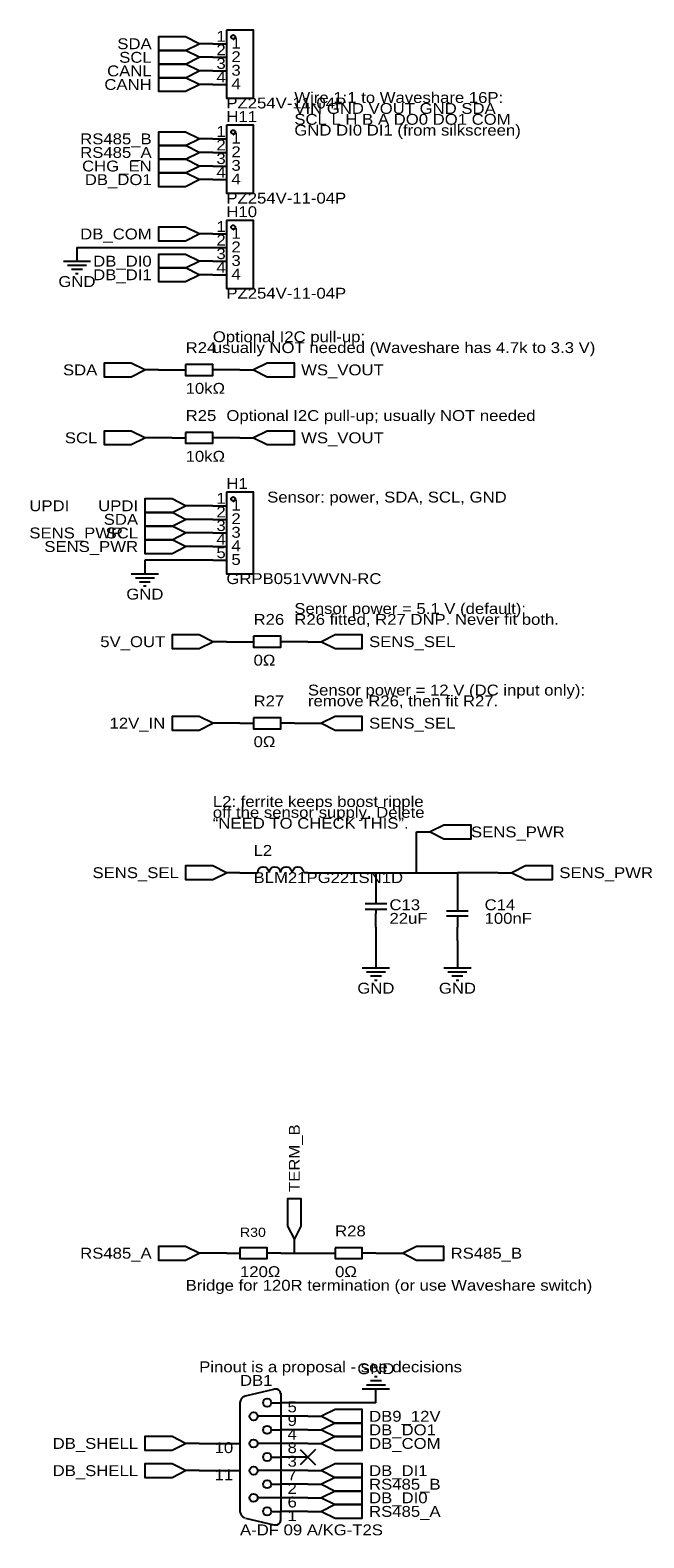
# Model space of a CAD drawing. Header units: millimetres. Extents: x 14 to 610, y -566 to -19.
# Tile 3 of 4: x 321 to 436, y -566 to -284. Entities that reach past the tile are written whole.
import ezdxf
from ezdxf.enums import TextEntityAlignment as Align

# ---------------------------------------------------------------- set-up
doc = ezdxf.new("R2010")
doc.units = ezdxf.units.MM
doc.header["$MEASUREMENT"] = 0
doc.styles.get("Standard").update_dxf_attribs({"font": 'arial.ttf'})

msp = doc.modelspace()

# ---------------------------------------------------------------- linework, layer by layer
at = {"color": 1, "true_color": 0xa00000}
for points in [[(358.14, -284.48), (358.14, -297.18), (363.22, -297.18), (363.22, -284.48)], [(353.06, -287.02), (350.52, -285.75), (345.44, -285.75), (345.44, -288.29), (350.52, -288.29)], [(353.06, -289.56), (350.52, -288.29), (345.44, -288.29), (345.44, -290.83), (350.52, -290.83)], [(353.06, -292.1), (350.52, -290.83), (345.44, -290.83), (345.44, -293.37), (350.52, -293.37)], [(353.06, -294.64), (350.52, -293.37), (345.44, -293.37), (345.44, -295.91), (350.52, -295.91)], [(353.06, -304.8), (350.52, -303.53), (345.44, -303.53), (345.44, -306.07), (350.52, -306.07)], [(358.14, -302.26), (358.14, -314.96), (363.22, -314.96), (363.22, -302.26)], [(353.06, -307.34), (350.52, -306.07), (345.44, -306.07), (345.44, -308.61), (350.52, -308.61)], [(353.06, -309.88), (350.52, -308.61), (345.44, -308.61), (345.44, -311.15), (350.52, -311.15)], [(353.06, -312.42), (350.52, -311.15), (345.44, -311.15), (345.44, -313.69), (350.52, -313.69)], [(358.14, -320.04), (358.14, -332.74), (363.22, -332.74), (363.22, -320.04)], [(353.06, -322.58), (350.52, -321.31), (345.44, -321.31), (345.44, -323.85), (350.52, -323.85)], [(353.06, -327.66), (350.52, -326.39), (345.44, -326.39), (345.44, -328.93), (350.52, -328.93)], [(353.06, -330.2), (350.52, -328.93), (345.44, -328.93), (345.44, -331.47), (350.52, -331.47)], [(342.9, -347.98), (340.36, -346.71), (335.28, -346.71), (335.28, -349.25), (340.36, -349.25)], [(350.52, -346.96), (350.52, -349), (355.6, -349), (355.6, -346.96)], [(363.22, -347.98), (365.76, -349.25), (370.84, -349.25), (370.84, -346.71), (365.76, -346.71)], [(342.9, -360.68), (340.36, -359.41), (335.28, -359.41), (335.28, -361.95), (340.36, -361.95)], [(350.52, -359.66), (350.52, -361.7), (355.6, -361.7), (355.6, -359.66)], [(363.22, -360.68), (365.76, -361.95), (370.84, -361.95), (370.84, -359.41), (365.76, -359.41)], [(358.14, -370.84), (358.14, -386.08), (363.22, -386.08), (363.22, -370.84)], [(350.52, -373.38), (347.98, -372.11), (342.9, -372.11), (342.9, -374.65), (347.98, -374.65)], [(350.52, -375.92), (347.98, -374.65), (342.9, -374.65), (342.9, -377.19), (347.98, -377.19)], [(350.52, -378.46), (347.98, -377.19), (342.9, -377.19), (342.9, -379.73), (347.98, -379.73)], [(350.52, -381), (347.98, -379.73), (342.9, -379.73), (342.9, -382.27), (347.98, -382.27)], [(355.6, -398.78), (353.06, -397.51), (347.98, -397.51), (347.98, -400.05), (353.06, -400.05)], [(363.22, -397.76), (363.22, -399.8), (368.3, -399.8), (368.3, -397.76)], [(375.92, -398.78), (378.46, -400.05), (383.54, -400.05), (383.54, -397.51), (378.46, -397.51)], [(355.6, -414.02), (353.06, -412.75), (347.98, -412.75), (347.98, -415.29), (353.06, -415.29)], [(363.22, -413), (363.22, -415.04), (368.3, -415.04), (368.3, -413)], [(375.92, -414.02), (378.46, -415.29), (383.54, -415.29), (383.54, -412.75), (378.46, -412.75)], [(396.24, -434.34), (398.78, -435.61), (403.86, -435.61), (403.86, -433.07), (398.78, -433.07)], [(358.14, -441.96), (355.6, -440.69), (350.52, -440.69), (350.52, -443.23), (355.6, -443.23)], [(411.48, -441.96), (414.02, -443.23), (419.1, -443.23), (419.1, -440.69), (414.02, -440.69)], [(370.84, -510.54), (372.11, -508), (372.11, -502.92), (369.57, -502.92), (369.57, -508)], [(353.06, -513.08), (350.52, -511.81), (345.44, -511.81), (345.44, -514.35), (350.52, -514.35)], [(360.68, -512.06), (360.68, -514.1), (365.76, -514.1), (365.76, -512.06)], [(378.46, -512.06), (378.46, -514.1), (383.54, -514.1), (383.54, -512.06)], [(391.16, -513.08), (393.7, -514.35), (398.78, -514.35), (398.78, -511.81), (393.7, -511.81)], [(375.92, -543.56), (378.46, -544.83), (383.54, -544.83), (383.54, -542.29), (378.46, -542.29)], [(375.92, -546.1), (378.46, -547.37), (383.54, -547.37), (383.54, -544.83), (378.46, -544.83)], [(350.52, -548.64), (347.98, -547.37), (342.9, -547.37), (342.9, -549.91), (347.98, -549.91)], [(375.92, -548.64), (378.46, -549.91), (383.54, -549.91), (383.54, -547.37), (378.46, -547.37)], [(350.52, -553.72), (347.98, -552.45), (342.9, -552.45), (342.9, -554.99), (347.98, -554.99)], [(375.92, -553.72), (378.46, -554.99), (383.54, -554.99), (383.54, -552.45), (378.46, -552.45)], [(375.92, -556.26), (378.46, -557.53), (383.54, -557.53), (383.54, -554.99), (378.46, -554.99)], [(375.92, -558.8), (378.46, -560.07), (383.54, -560.07), (383.54, -557.53), (378.46, -557.53)], [(375.92, -561.34), (378.46, -562.61), (383.54, -562.61), (383.54, -560.07), (378.46, -560.07)]]:
    msp.add_lwpolyline(points, close=True, dxfattribs=at)
at = {"color": 1, "true_color": 0x880000}
for points in [[(355.6, -287.02), (353.06, -287.02)], [(355.6, -287.02), (358.14, -287.02)], [(355.6, -289.56), (353.06, -289.56)], [(355.6, -289.56), (358.14, -289.56)], [(355.6, -292.1), (353.06, -292.1)], [(355.6, -292.1), (358.14, -292.1)], [(355.6, -294.64), (353.06, -294.64)], [(355.6, -294.64), (358.14, -294.64)], [(355.6, -304.8), (353.06, -304.8)], [(355.6, -304.8), (358.14, -304.8)], [(355.6, -307.34), (353.06, -307.34)], [(355.6, -309.88), (353.06, -309.88)], [(355.6, -307.34), (358.14, -307.34)], [(355.6, -309.88), (358.14, -309.88)], [(355.6, -312.42), (353.06, -312.42)], [(355.6, -312.42), (358.14, -312.42)], [(355.6, -322.58), (353.06, -322.58)], [(355.6, -322.58), (358.14, -322.58)], [(330.2, -325.12), (330.2, -327.66)], [(355.6, -325.12), (358.14, -325.12)], [(355.6, -327.66), (353.06, -327.66)], [(355.6, -327.66), (358.14, -327.66)], [(355.6, -330.2), (353.06, -330.2)], [(355.6, -330.2), (358.14, -330.2)], [(345.44, -347.98), (342.9, -347.98)], [(347.98, -347.98), (350.52, -347.98)], [(358.14, -347.98), (355.6, -347.98)], [(360.68, -347.98), (363.22, -347.98)], [(345.44, -360.68), (342.9, -360.68)], [(347.98, -360.68), (350.52, -360.68)], [(358.14, -360.68), (355.6, -360.68)], [(360.68, -360.68), (363.22, -360.68)], [(353.06, -373.38), (350.52, -373.38)], [(355.6, -373.38), (358.14, -373.38)], [(353.06, -375.92), (350.52, -375.92)], [(355.6, -375.92), (358.14, -375.92)], [(353.06, -378.46), (350.52, -378.46)], [(355.6, -378.46), (358.14, -378.46)], [(353.06, -381), (350.52, -381)], [(355.6, -381), (358.14, -381)], [(342.9, -383.54), (342.9, -386.08)], [(355.6, -383.54), (358.14, -383.54)], [(358.14, -398.78), (355.6, -398.78)], [(360.68, -398.78), (363.22, -398.78)], [(370.84, -398.78), (368.3, -398.78)], [(373.38, -398.78), (375.92, -398.78)], [(358.14, -414.02), (355.6, -414.02)], [(360.68, -414.02), (363.22, -414.02)], [(370.84, -414.02), (368.3, -414.02)], [(373.38, -414.02), (375.92, -414.02)], [(393.7, -434.34), (396.24, -434.34)], [(360.68, -441.96), (358.14, -441.96)], [(363.22, -441.96), (363.98, -441.96)], [(373.38, -441.96), (372.62, -441.96)], [(408.94, -441.96), (411.48, -441.96)], [(386.08, -444.5), (386.08, -447.04)], [(401.32, -444.5), (401.32, -447.04)], [(386.08, -452.12), (386.08, -449.58)], [(401.32, -454.66), (401.32, -452.12)], [(386.08, -457.2), (386.08, -459.74)], [(401.32, -457.2), (401.32, -459.74)], [(370.84, -513.08), (370.84, -510.54)], [(355.6, -513.08), (353.06, -513.08)], [(358.14, -513.08), (360.68, -513.08)], [(368.3, -513.08), (365.76, -513.08)], [(375.92, -513.08), (378.46, -513.08)], [(386.08, -513.08), (383.54, -513.08)], [(388.62, -513.08), (391.16, -513.08)], [(373.38, -541.02), (368.3, -541.02)], [(386.08, -541.02), (386.08, -538.48)], [(373.38, -543.56), (368.3, -543.56)], [(373.38, -543.56), (375.92, -543.56)], [(373.38, -546.1), (368.3, -546.1)], [(373.38, -546.1), (375.92, -546.1)], [(353.06, -548.64), (350.52, -548.64)], [(355.6, -548.64), (360.68, -548.64)], [(373.38, -548.64), (368.3, -548.64)], [(373.38, -548.64), (375.92, -548.64)], [(373.38, -551.18), (368.3, -551.18)], [(353.06, -553.72), (350.52, -553.72)], [(355.6, -553.72), (360.68, -553.72)], [(373.38, -553.72), (368.3, -553.72)], [(373.38, -553.72), (375.92, -553.72)], [(373.38, -556.26), (368.3, -556.26)], [(373.38, -556.26), (375.92, -556.26)], [(373.38, -558.8), (368.3, -558.8)], [(373.38, -558.8), (375.92, -558.8)], [(373.38, -561.34), (368.3, -561.34)], [(373.38, -561.34), (375.92, -561.34)]]:
    msp.add_lwpolyline(points, dxfattribs=at)
at = {"color": 1, "true_color": 0x008800}
for points in [[(330.2, -325.12), (355.6, -325.12)], [(345.44, -347.98), (347.98, -347.98)], [(360.68, -347.98), (358.14, -347.98)], [(347.98, -360.68), (345.44, -360.68)], [(360.68, -360.68), (358.14, -360.68)], [(355.6, -373.38), (353.06, -373.38)], [(355.6, -375.92), (353.06, -375.92)], [(355.6, -378.46), (353.06, -378.46)], [(355.6, -381), (353.06, -381)], [(355.6, -383.54), (342.9, -383.54)], [(358.14, -398.78), (360.68, -398.78)], [(373.38, -398.78), (370.84, -398.78)], [(360.68, -414.02), (358.14, -414.02)], [(370.84, -414.02), (373.38, -414.02)], [(373.38, -441.96), (386.08, -441.96), (393.7, -441.96), (393.7, -434.34)], [(360.68, -441.96), (363.22, -441.96)], [(386.08, -441.96), (386.08, -444.5)], [(393.7, -441.96), (401.32, -441.96), (401.32, -444.5)], [(408.94, -441.96), (401.32, -441.96)], [(386.08, -452.12), (386.08, -457.2)], [(401.32, -454.66), (401.32, -457.2)], [(358.14, -513.08), (355.6, -513.08)], [(368.3, -513.08), (370.84, -513.08), (375.92, -513.08)], [(386.08, -513.08), (388.62, -513.08)], [(386.08, -541.02), (373.38, -541.02)], [(353.06, -548.64), (355.6, -548.64)], [(353.06, -553.72), (355.6, -553.72)]]:
    msp.add_lwpolyline(points, dxfattribs=at)
at = {"color": 1, "true_color": 0xa00000}
for points in [[(327.66, -327.66), (332.74, -327.66)], [(328.42, -328.42), (331.98, -328.42)], [(329.18, -329.18), (331.22, -329.18)], [(329.95, -329.95), (330.45, -329.95)], [(340.36, -386.08), (345.44, -386.08)], [(341.12, -386.84), (344.68, -386.84)], [(341.88, -387.6), (343.92, -387.6)], [(342.65, -388.37), (343.15, -388.37)], [(364.01, -441.94), (364.06, -441.53), (364.28, -441.17), (364.62, -440.93), (365.02, -440.85), (365.43, -440.94), (365.77, -441.17), (365.99, -441.53), (366.03, -441.95)], [(366.17, -441.94), (366.21, -441.53), (366.43, -441.17), (366.77, -440.93), (367.18, -440.85), (367.58, -440.93), (367.92, -441.17), (368.14, -441.53), (368.19, -441.94)], [(368.32, -441.94), (368.37, -441.53), (368.58, -441.17), (368.93, -440.93), (369.33, -440.85), (369.73, -440.93), (370.07, -441.17), (370.29, -441.53), (370.34, -441.94)], [(370.51, -441.94), (370.56, -441.53), (370.78, -441.18), (371.12, -440.95), (371.52, -440.87), (371.92, -440.95), (372.26, -441.18), (372.48, -441.53), (372.53, -441.95)], [(388.11, -447.8), (384.05, -447.8)], [(386.08, -447.04), (386.08, -447.8)], [(401.32, -447.04), (401.32, -449.07)], [(388.11, -448.82), (384.05, -448.82)], [(386.08, -448.82), (386.08, -449.58)], [(399.29, -449.07), (403.35, -449.07)], [(403.35, -450.09), (399.29, -450.09)], [(401.32, -450.09), (401.32, -452.12)], [(383.54, -459.74), (388.62, -459.74)], [(384.3, -460.5), (387.86, -460.5)], [(385.06, -461.26), (387.1, -461.26)], [(385.83, -462.03), (386.33, -462.03)], [(398.78, -459.74), (403.86, -459.74)], [(399.54, -460.5), (403.1, -460.5)], [(400.3, -461.26), (402.34, -461.26)], [(401.07, -462.03), (401.57, -462.03)], [(387.86, -537.72), (384.3, -537.72)], [(387.1, -536.96), (385.06, -536.96)], [(386.33, -536.19), (385.83, -536.19)], [(360.68, -541.02), (360.68, -561.34)], [(361.7, -539.75), (367.03, -538.48)], [(366.52, -541.02), (368.3, -541.02)], [(368.29, -539.36), (368.22, -538.95), (367.95, -538.67), (367.63, -538.52), (367.31, -538.48), (366.99, -538.51)], [(368.3, -539.24), (368.3, -541.02)], [(368.3, -541.02), (368.3, -561.34)], [(388.62, -538.48), (383.54, -538.48)], [(368.3, -543.56), (363.98, -543.56)], [(366.52, -546.1), (368.3, -546.1)], [(368.3, -548.64), (363.98, -548.64)], [(366.52, -551.18), (368.3, -551.18)], [(368.3, -553.72), (363.98, -553.72)], [(366.52, -556.26), (368.3, -556.26)], [(368.3, -558.8), (363.98, -558.8)], [(361.7, -562.61), (367.03, -563.88)], [(366.52, -561.34), (368.3, -561.34)], [(366.99, -563.85), (367.31, -563.88), (367.63, -563.84), (367.95, -563.69), (368.22, -563.41), (368.29, -563)], [(368.3, -563.12), (368.3, -561.34)]]:
    msp.add_lwpolyline(points, dxfattribs=at)
at = {"color": 1, "true_color": 0x33cc33}
for points in [[(374.82, -549.74), (371.94, -552.62)], [(371.94, -549.74), (374.82, -552.62)]]:
    msp.add_lwpolyline(points, dxfattribs=at)
at = {"color": 1, "true_color": 0xa00000}
for centre, start, end in [((361.95, -541.02), 105, 179.9997), ((361.95, -561.34), 180, 253.9999)]:
    msp.add_arc(centre, 1.27, start, end, dxfattribs=at)
at = {"true_color": 0xa00000}
for centre, major_axis in [((359.41, -285.75), (0.381, 0)), ((359.41, -303.53), (0.381, 0)), ((359.41, -321.31), (0.381, 0)), ((359.41, -372.11), (0.381, 0)), ((365.76, -541.02), (-0.762, 0)), ((363.22, -543.56), (-0.762, 0)), ((365.76, -546.1), (-0.762, 0)), ((363.22, -548.64), (-0.762, 0)), ((365.76, -551.18), (-0.762, 0)), ((363.22, -553.72), (-0.762, 0)), ((365.76, -556.26), (-0.762, 0)), ((363.22, -558.8), (-0.762, 0)), ((365.76, -561.34), (-0.762, 0))]:
    msp.add_ellipse(centre, major_axis=major_axis, ratio=1, dxfattribs=at)

# ---------------------------------------------------------------- texts
at = {"color": 1, "true_color": 0x000000, "width": 1.1}
for s, p in [('1', (358.01, -287.25)), ('2', (358.01, -289.79)), ('3', (358.01, -292.33)), ('4', (358.01, -294.87)), ('1', (358.01, -305.03)), ('2', (358.01, -307.57)), ('3', (358.01, -310.11)), ('4', (358.01, -312.65)), ('1', (358.01, -322.81)), ('2', (358.01, -325.35)), ('3', (358.01, -327.89)), ('4', (358.01, -330.43)), ('1', (358.01, -373.61)), ('2', (358.01, -376.15)), ('3', (358.01, -378.69)), ('4', (358.01, -381.23)), ('5', (358.01, -383.77))]:
    msp.add_text(s, height=2.03, dxfattribs=at).set_placement(p, align=Align.BOTTOM_RIGHT)
at = {"color": 1, "true_color": 0x000080, "width": 1.1}
for s, p in [('SDA', (344.17, -287.02)), ('SDA', (344.17, -287.02)), ('SCL', (344.17, -289.56)), ('SCL', (344.17, -289.56)), ('CANL', (344.17, -292.1)), ('CANL', (344.17, -292.1)), ('CANH', (344.17, -294.64)), ('CANH', (344.17, -294.64)), ('RS485_B', (344.17, -304.8)), ('RS485_B', (344.17, -304.8)), ('RS485_A', (344.17, -307.34)), ('RS485_A', (344.17, -307.34)), ('CHG_EN', (344.17, -309.88)), ('CHG_EN', (344.17, -309.88)), ('DB_DO1', (344.17, -312.42)), ('DB_DO1', (344.17, -312.42)), ('DB_COM', (344.17, -322.58)), ('DB_COM', (344.17, -322.58)), ('DB_DI0', (344.17, -327.66)), ('DB_DI0', (344.17, -327.66)), ('DB_DI1', (344.17, -330.2)), ('DB_DI1', (344.17, -330.2)), ('SDA', (334.01, -347.98)), ('SDA', (334.01, -347.98)), ('SCL', (334.01, -360.68)), ('SCL', (334.01, -360.68)), ('UPDI', (341.63, -373.38)), ('UPDI', (341.63, -373.38)), ('SDA', (341.63, -375.92)), ('SDA', (341.63, -375.92)), ('SCL', (341.63, -378.46)), ('SCL', (341.63, -378.46)), ('SENS_PWR', (341.63, -381)), ('SENS_PWR', (341.63, -381)), ('5V_OUT', (346.71, -398.78)), ('5V_OUT', (346.71, -398.78)), ('12V_IN', (346.71, -414.02)), ('12V_IN', (346.71, -414.02)), ('SENS_SEL', (349.25, -441.96)), ('SENS_SEL', (349.25, -441.96)), ('RS485_A', (344.17, -513.08)), ('RS485_A', (344.17, -513.08)), ('DB_SHELL', (341.63, -548.64)), ('DB_SHELL', (341.63, -548.64)), ('DB_SHELL', (341.63, -553.72)), ('DB_SHELL', (341.63, -553.72))]:
    msp.add_text(s, height=2.032, dxfattribs=at).set_placement(p, align=Align.MIDDLE_RIGHT)
at = {"color": 1, "true_color": 0x000000, "width": 1.1}
for s, height, p in [('1', 2.03, (359.08, -288.52)), ('2', 2.03, (359.08, -291.06)), ('3', 2.03, (359.08, -293.6)), ('4', 2.03, (359.08, -296.14)), ('Wire 1:1 to Waveshare 16P:', 2.032, (370.84, -298.7)), ('VIN GND VOUT GND SDA', 2.032, (370.84, -300.74)), ('SCL L H B A DO0 DO1 COM', 2.032, (370.84, -302.77)), ('1', 2.03, (359.08, -306.3)), ('GND DI0 DI1 (from silkscreen)', 2.032, (370.84, -304.8)), ('2', 2.03, (359.08, -308.84)), ('3', 2.03, (359.08, -311.38)), ('4', 2.03, (359.08, -313.92)), ('2', 2.03, (359.08, -326.62)), ('1', 2.03, (359.08, -324.08)), ('3', 2.03, (359.08, -329.16)), ('4', 2.03, (359.08, -331.7)), ('Optional I2C pull-up;', 2.032, (355.6, -343.41)), ('usually NOT needed (Waveshare has 4.7k to 3.3 V)', 2.032, (355.6, -345.44)), ('Optional I2C pull-up; usually NOT needed', 2.032, (358.14, -358.14)), ('Sensor: power, SDA, SCL, GND', 2.032, (365.76, -373.38)), ('2', 2.03, (359.08, -377.42)), ('1', 2.03, (359.08, -374.88)), ('3', 2.03, (359.08, -379.96)), ('4', 2.03, (359.08, -382.5)), ('5', 2.03, (359.08, -385.04)), ('Sensor power = 5.1 V (default):', 2.032, (370.84, -394.21)), ('R26 fitted, R27 DNP. Never fit both.', 2.032, (370.84, -396.24)), ('Sensor power = 12 V (DC input only):', 2.032, (373.38, -409.45)), ('remove R26, then fit R27.', 2.032, (373.38, -411.48)), ('L2: ferrite keeps boost ripple', 2.032, (355.6, -430.28)), ('off the sensor supply. Delete ', 2.032, (355.6, -432.31)), ('“NEED TO CHECK THIS”.', 2.032, (355.6, -434.34)), ('Bridge for 120R termination (or use Waveshare switch)', 2.032, (350.52, -520.7)), ('Pinout is a proposal - see decisions', 2.032, (353.06, -535.94))]:
    msp.add_text(s, height=height, dxfattribs=at).set_placement(p, align=Align.BOTTOM_LEFT)
at = {"color": 1, "true_color": 0x000080, "width": 1.1}
for s, height, p in [('PZ254V-11-04P', 2.032, (358.14, -299.72)), ('H11', 2.032, (358.14, -302.26)), ('PZ254V-11-04P', 2.032, (358.14, -317.5)), ('H10', 2.032, (358.14, -320.04)), ('PZ254V-11-04P', 2.032, (358.14, -335.28)), ('R24', 2.032, (350.52, -345.44)), ('10kΩ', 2.032, (350.52, -353.06)), ('R25', 2.032, (350.52, -358.14)), ('10kΩ', 2.032, (350.52, -365.76)), ('H1', 2.032, (358.14, -370.84)), ('GRPB051VWVN-RC', 2.032, (358.14, -388.62)), ('R26', 2.032, (363.22, -396.24)), ('0Ω', 2.032, (363.22, -403.86)), ('R27', 2.032, (363.22, -411.48)), ('0Ω', 2.032, (363.22, -419.1)), ('L2', 2.032, (363.22, -439.42)), ('BLM21PG221SN1D', 2.032, (363.22, -444.5)), ('C13', 2.032, (388.62, -449.58)), ('C14', 2.032, (406.4, -449.58)), ('22uF', 2.032, (388.62, -452.12)), ('100nF', 2.032, (406.4, -452.12)), ('R30', 1.714, (360.68, -510.54)), ('R28', 2.032, (378.46, -510.54)), ('120Ω', 2.032, (360.68, -518.16)), ('0Ω', 2.032, (378.46, -518.16)), ('DB1', 2.032, (360.68, -538.48)), ('A-DF 09 A/KG-T2S', 2.032, (360.68, -566.42))]:
    msp.add_text(s, height=height, dxfattribs=at).set_placement(p, align=Align.BOTTOM_LEFT)
for p in [(330.2, -331.47), (330.2, -331.47), (342.9, -389.89), (342.9, -389.89), (386.08, -463.55), (386.08, -463.55), (401.32, -463.55), (401.32, -463.55), (386.08, -534.67), (386.08, -534.67)]:
    msp.add_text('GND', height=2.032, dxfattribs=at).set_placement(p, align=Align.MIDDLE_CENTER)
for s, p in [('WS_VOUT', (372.11, -347.98)), ('WS_VOUT', (372.11, -347.98)), ('WS_VOUT', (372.11, -360.68)), ('WS_VOUT', (372.11, -360.68)), ('UPDI', (321.31, -373.38)), ('UPDI', (321.31, -373.38)), ('SENS_PWR', (321.31, -378.46)), ('SENS_PWR', (321.31, -378.46)), ('SENS_SEL', (384.81, -398.78)), ('SENS_SEL', (384.81, -398.78)), ('SENS_SEL', (384.81, -414.02)), ('SENS_SEL', (384.81, -414.02)), ('SENS_PWR', (403.86, -434.34)), ('SENS_PWR', (403.86, -434.34)), ('SENS_PWR', (420.37, -441.96)), ('SENS_PWR', (420.37, -441.96)), ('RS485_B', (400.05, -513.08)), ('RS485_B', (400.05, -513.08)), ('DB9_12V', (384.81, -543.56)), ('DB9_12V', (384.81, -543.56)), ('DB_DO1', (384.81, -546.1)), ('DB_DO1', (384.81, -546.1)), ('DB_COM', (384.81, -548.64)), ('DB_COM', (384.81, -548.64)), ('DB_DI1', (384.81, -553.72)), ('DB_DI1', (384.81, -553.72)), ('RS485_B', (384.81, -556.26)), ('RS485_B', (384.81, -556.26)), ('DB_DI0', (384.81, -558.8)), ('DB_DI0', (384.81, -558.8)), ('RS485_A', (384.81, -561.34)), ('RS485_A', (384.81, -561.34))]:
    msp.add_text(s, height=2.032, dxfattribs=at).set_placement(p, align=Align.MIDDLE_LEFT)
msp.add_text('TERM_B', height=2.032, rotation=90, dxfattribs=at).set_placement((370.84, -501.65), align=Align.MIDDLE_LEFT)
msp.add_text('TERM_B', height=2.032, rotation=90, dxfattribs=at).set_placement((370.84, -501.65), align=Align.MIDDLE_LEFT)
at = {"color": 1, "true_color": 0x000000, "width": 1.1}
for s, p in [('5', (369.57, -540.79)), ('9', (369.57, -543.33)), ('4', (369.57, -545.87)), ('8', (369.57, -548.41)), ('3', (369.57, -550.95)), ('7', (369.57, -553.49)), ('2', (369.57, -556.03)), ('6', (369.57, -558.57)), ('1', (369.57, -561.11))]:
    msp.add_text(s, height=2.03, dxfattribs=at).set_placement(p, align=Align.TOP_LEFT)
for s, p in [('10', (359.41, -548.41)), ('11', (359.41, -553.49))]:
    msp.add_text(s, height=2.032, dxfattribs=at).set_placement(p, align=Align.TOP_RIGHT)

doc.saveas('drawing.dxf')
